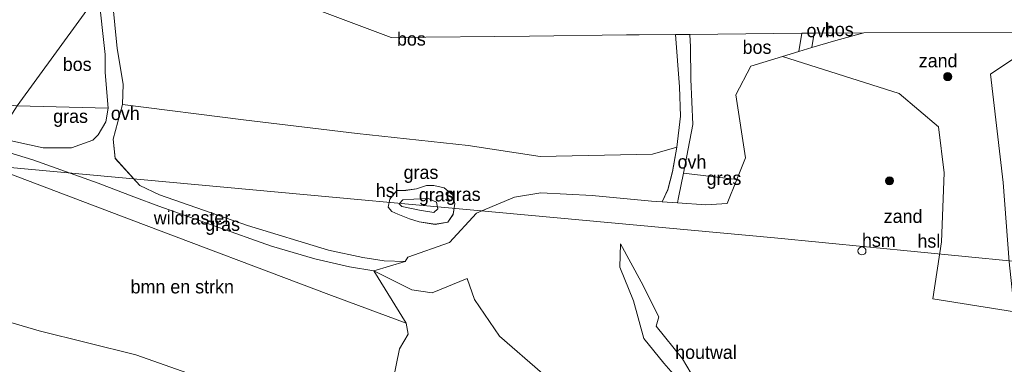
# Model space of a CAD drawing. Header units: millimetres. Extents: x 180000 to 190000, y 466229 to 468626.
# Tile 164 of 202: x 186896 to 187081, y 466845 to 466910. Entities that reach past the tile are written whole.
import ezdxf
from ezdxf.enums import TextEntityAlignment as Align

# ---------------------------------------------------------------- set-up
doc = ezdxf.new("R2010")
doc.units = ezdxf.units.MM
for name, color, linetype, lineweight in [('af-bs-rasterhekwerk', 8, 'hekwerk', 18), ('bp-b5-bomenstruiken', 93, 'Continuous', 18), ('bp-b5-bos', 93, 'Continuous', 18), ('bp-b5-grasland', 93, 'Continuous', 18), ('bp-b5-houtwal', 8, 'houtwal', 18), ('bp-bs-boom', 93, 'Continuous', 18), ('gw-bs-kruinlijn', 93, 'Continuous', 18), ('gw-bs-teenlijn', 93, 'Continuous', 18), ('kd-bs-opnamedtmgrens', 173, 'Continuous', 18), ('kl-bs-electriciteit hoogsp', 13, 'elechoog', 18), ('kl-bs-hoogspanningsmast', 8, 'Continuous', 18), ('og-b5-grond_nietingericht', 253, 'Continuous', 18), ('og-bs-hulpgeometrie', 53, 'Continuous', 18), ('vh-b5-verh_soort', 8, 'Continuous', 18)]:
    doc.layers.add(name, color=color, linetype=linetype, lineweight=lineweight)
doc.styles.add('rtw_iso', font='iso-rtw.shx')
doc.linetypes.add('elechoog', pattern='A,28,-5,[23,RTW.shx,S=1.25,R=0,X=0,Y=0],-5,[23,RTW.shx,S=1.25,R=0,X=0,Y=0],-5,[23,RTW.shx,S=1.25,R=0,X=0,Y=0],-5', length=48)
doc.linetypes.add('hekwerk', pattern='A,7,-1.5,[1,RTW.shx,S=0.75,R=0,X=0,Y=0],-1.5', length=10)
doc.linetypes.add('houtwal', pattern='A,8,-1,[1,RTW.shx,S=0.75,R=45,X=0,Y=0],-1,8,-1,[4,RTW.shx,S=0.75,R=0,X=0,Y=0],-1', length=20)

# ---------------------------------------------------------------- blocks, each defined once
blk = doc.blocks.new('dtbattr-r')
at = {"style": 'rtw_iso'}
blk.add_attdef('TAG', text='', height=2.5, dxfattribs=at).set_placement((0, 0), align=Align.MIDDLE_CENTER)
blk = doc.blocks.new('d33az_ACAD_1_FMEBLOCK65')
at = {"layer": 'bp-b5-grasland'}
for points in [[(13.68, 6.99, 71.23), (27.18, 4.93, 70.73), (48.16, 5.39, 70.26), (52.73, 6.67, 70.06), (51.93, 2.12, 70.24), (51.01, -1.25, 70.26), (49.96, -3.53, 70.41), (47.99, -3.4, 70.42), (36.87, -2.32, 70.51), (27.3, -1.82, 70.65), (22.34, -2.67, 70.8), (16.23, -5.21, 71), (15.24, -5.62, 71.03), (10.22, -11.13, 71.16), (2.42, -13.88, 71.45), (1.92, -14.67, 71.47), (-2.03, -14.54, 71.66), (-5.99, -13.91, 71.8), (-12.41, -12.53, 72.04), (-27.56, -7.96, 72.54), (-44.05, -2.24, 73.23), (-47.72, -0.46, 73.42), (-52.35, 4.61, 73.57), (-52.73, 8.21, 73.67), (-50.94, 14.67, 73.46), (-28.33, 11.82, 72.95), (-7.06, 9.25, 71.94)], [(4.51, -7.25, 71.48), (7.49, -7.73, 71.46), (9.85, -7.31, 71.37), (10.9, -5.86, 71.33), (11.19, -3.82, 71.34), (10.76, -2.21, 71.37), (9.18, -0.89, 71.4), (7.25, -0.48, 71.45), (5.92, -0.5, 71.48), (4.05, -1.07, 71.52), (2.04, -1.37, 71.59), (0.37, -1.38, 71.65), (-0.97, -3.04, 71.66), (-1.29, -4.55, 71.67), (-0.62, -5.32, 71.67), (0.54, -5.82, 71.54), (2.73, -6.72, 71.48)]]:
    blk.add_polyline3d(points, close=True, dxfattribs=at)
blk = doc.blocks.new('d33az_ACAD_1_FMEBLOCK66')
at = {"layer": 'og-b5-grond_nietingericht'}
for points in [[(-63.85, 4.98, 70.57), (-71.87, 11.99, 70.81), (-76.52, 18.79, 70.84), (-77.9, 22.76, 70.96), (-84.44, 20.07, 71.13), (-88.28, 20.65, 71.35), (-95.38, 24.17, 71.77), (-89.49, 25.93, 71.47), (-88.99, 26.72, 71.45), (-81.19, 29.47, 71.16), (-76.17, 34.98, 71.03), (-75.18, 35.39, 71), (-69.07, 37.93, 70.8), (-64.11, 38.78, 70.65), (-54.54, 38.28, 70.51), (-43.42, 37.2, 70.42), (-41.46, 37.07, 70.41), (-38.55, 36.88, 70.38), (-33.25, 36.54, 70.34), (-29.28, 36.76, 70.49), (-27.49, 41.24, 70.49), (-25.87, 45.3, 70.49), (-27.64, 57.07, 70.01), (-24.84, 62.42, 69.86), (-18.94, 64.22, 69.71), (2.89, 57.34, 70.32), (10.22, 51.12, 70.61), (11.29, 42.52, 70.74), (10.79, 29.61, 70.41), (9.2, 18.96, 70.11), (24.45, 16.49, 70.01)], [(23.43, 25.87, 70.07), (22.33, 40.7, 70.56), (19.95, 60.94, 70.47), (26.59, 65.37, 70.43)]]:
    blk.add_polyline3d(points, dxfattribs=at)
blk.add_polyline3d([(-45.35, 22.14, 70.85), (-49.21, 29.25, 70.98), (-49.38, 24.86, 70.79), (-46.79, 18.59, 70.8), (-44.87, 11.55, 70.59), (-41.12, 6.91, 70.46), (-36.31, 1.47, 70.33), (-32.88, -3.78, 70.29), (-28.97, -4.68, 70.65), (-28.64, -2.22, 70.32), (-32.8, -0.47, 70.38), (-37.62, 7.71, 70.44), (-42.58, 13.83, 70.7), (-42.07, 15.57, 70.75)], close=True, dxfattribs=at)
blk = doc.blocks.new('d33az_ACAD_1_FMEBLOCK88')
at = {"layer": 'bp-b5-grasland'}
for points in [[(5.81, 1.9, 71.37), (6.24, 0.28, 71.34), (5.95, -1.76, 71.33), (4.9, -3.2, 71.37), (2.54, -3.63, 71.46), (-0.44, -3.14, 71.48), (-2.22, -2.61, 71.48), (-4.41, -1.72, 71.54), (-5.57, -1.21, 71.67), (-6.24, -0.44, 71.67), (-5.92, 1.07, 71.66), (-4.58, 2.73, 71.65), (-2.91, 2.73, 71.59), (-0.9, 3.04, 71.52), (0.97, 3.61, 71.48), (2.3, 3.63, 71.45), (4.23, 3.21, 71.4)], [(-0.35, -0.99, 71.01), (2.34, -1.38, 70.98), (3.07, -0.73, 70.98), (2.81, 0.52, 70.98), (1.3, 1.21, 71), (-1.4, 1.05, 71.18), (-3.5, 0.97, 71.24), (-4.18, 0.19, 71.24), (-3.67, -0.3, 71.23)]]:
    blk.add_polyline3d(points, close=True, dxfattribs=at)
blk = doc.blocks.new('dtb')
blk.add_circle((0, 0), 0.75)
blk = doc.blocks.new('dtbattr')
at = {"style": 'rtw_iso'}
blk.add_attdef('TAG', (0.59, 0.87), '', height=2.5, dxfattribs=at)
blk = doc.blocks.new('boom')
blk.add_hatch(color=256).paths.add_polyline_path([(-0.75, 0, 1), (0.75, 0, 1)])
blk.add_circle((0, 0), 0.75)
blk = doc.blocks.new('dtbattr-l')
at = {"style": 'rtw_iso'}
blk.add_attdef('TAG', (0, 0), '', height=2.5, dxfattribs=at)

msp = doc.modelspace()

# ---------------------------------------------------------------- linework, layer by layer
at = {"layer": 'af-bs-rasterhekwerk'}
for points in [[(186954.28, 466858.53, 72.08), (186917.31, 466872.47, 73.57), (186888.84, 466883.24, 74.73)], [(186954.28, 466858.53, 72.08), (186968.73, 466853.19, 72.75), (186969.11, 466851.15, 72.73), (186967.52, 466848.36, 71.55), (186965.16, 466836.77, 71.52), (186982.21, 466832.16, 70.82), (187000.38, 466827, 70.33), (187014.73, 466823.08, 70.18), (187031.46, 466818.32, 70.07)]]:
    msp.add_polyline3d(points, dxfattribs=at)
at = {"layer": 'bp-b5-bomenstruiken'}
for points in [[(186963.57, 466835.71, 71.51), (186962.81, 466832.73, 71.94), (186951, 466835.71, 71.92), (186935.36, 466841.23, 72.2), (186918.22, 466847.24, 73.19), (186900.12, 466851.76, 73.81), (186884.57, 466856.32, 74.34), (186872.15, 466859.84, 75.05), (186888.84, 466883.24, 74.73), (186917.31, 466872.47, 73.57), (186954.28, 466858.53, 72.08), (186968.73, 466853.19, 72.75), (186969.11, 466851.15, 72.73), (186967.52, 466848.36, 71.55), (186965.16, 466836.77, 71.52)], [(187008.18, 466800.02, 62.91), (187005.62, 466791.06, 59.88), (186986.29, 466795.67, 59.86), (186967.51, 466800.56, 59.91), (186930.81, 466810.35, 59.85), (186895.95, 466819.89, 59.93), (186874.08, 466826.02, 59.92), (186859.89, 466830.46, 59.91), (186852.97, 466832.93, 59.94), (186872.15, 466859.84, 75.05), (186884.57, 466856.32, 74.34), (186900.12, 466851.76, 73.81), (186918.22, 466847.24, 73.19), (186935.36, 466841.23, 72.2), (186951, 466835.71, 71.92), (186962.81, 466832.73, 71.94), (186963.61, 466832.25, 71.71), (186968.45, 466830.17, 71.6), (186989.62, 466824.61, 71.12), (186990.52, 466823.49, 71), (187003.91, 466820.11, 70.72), (187009.23, 466816.73, 69.83), (187010.37, 466813.39, 68.49), (187010.09, 466807.02, 65.89)]]:
    msp.add_polyline3d(points, close=True, dxfattribs=at)
at = {"layer": 'bp-b5-bos'}
for points in [[(186911.19, 466914.75, 73.11), (186896, 466893.77, 74.4), (186870.48, 466896.11, 74.91), (186845.53, 466904.64, 75.24), (186821.75, 466913.19, 75.03), (186807.36, 466918.62, 75.19), (186806.79, 466918.95, 75.19), (186806.92, 466919.21, 75.2), (186808.59, 466920.48, 75.17), (186808.97, 466920.87, 75.15), (186809.18, 466921.51, 75.14), (186809.02, 466926.63, 75.04), (186807.94, 466946.91, 74.76), (186806.92, 466965.64, 74.6), (186909.84, 466927.36, 72.68)], [(186942.51, 466915.44, 72.58), (186965.96, 466906.54, 71.95), (186991.83, 466906.82, 70.95), (187009.94, 466907.07, 70.05), (187012.35, 466907.04, 70.16), (187019.13, 466907.13, 69.68), (187019.85, 466897.36, 69.87), (187020.09, 466891.88, 69.9), (187019.4, 466886.05, 70.06), (187014.83, 466884.77, 70.26), (186993.85, 466884.31, 70.73), (186980.34, 466886.37, 71.23), (186959.6, 466888.63, 71.94), (186938.33, 466891.19, 72.95), (186915.72, 466894.04, 73.46), (186915.85, 466897.87, 73.42), (186914.7, 466904.52, 73.4), (186913.42, 466917.83, 72.92), (186918.1, 466924.3, 72.53)], [(186912.46, 466900.05, 73.53), (186913.05, 466893.36, 73.67), (186896, 466893.77, 74.4), (186911.19, 466914.75, 73.11), (186912.47, 466903.4, 73.42)], [(187032.2, 466884.07, 70.49), (187030.58, 466880.02, 70.49), (187020.6, 466881.22, 70.26), (187022.4, 466890.29, 70.14), (187022.03, 466898.78, 69.79), (187021.93, 466904.81, 69.72), (187021.84, 466907.14, 69.59), (187042.79, 466907.39, 69.47), (187042.17, 466903.92, 69.63), (187039.14, 466903, 69.71), (187033.23, 466901.2, 69.86), (187030.43, 466895.84, 70.01)], [(187049.09, 466906.02, 69.45), (187044.66, 466904.68, 69.56), (187045.09, 466907.38, 69.47), (187054.33, 466907.46, 69.52)]]:
    msp.add_polyline3d(points, close=True, dxfattribs=at)
at = {"layer": 'bp-b5-grasland'}
for points in [[(186906.19, 466885.96, 74.03), (186900.86, 466885.94, 74.04), (186893.2, 466887.63, 74.27), (186892.19, 466887.95, 74.27), (186896, 466893.77, 74.4), (186913.05, 466893.36, 73.67), (186912.59, 466890.8, 73.7), (186911.18, 466888.35, 73.73), (186910.15, 466887.35, 73.75)], [(186962.7, 466862.94, 71.77), (186968.73, 466853.19, 72.75), (186954.28, 466858.53, 72.08), (186917.31, 466872.47, 73.57), (186888.84, 466883.24, 74.73), (186890.9, 466886.14, 74.29), (186898.94, 466883.68, 74.01), (186911.13, 466879.33, 73.62), (186917.81, 466876.79, 73.38), (186922.49, 466875.05, 73.2), (186943.54, 466867.56, 72.43), (186951.65, 466865.22, 72.15), (186958.15, 466863.69, 71.96)], [(187028.8, 466875.54, 70.49), (187024.82, 466875.31, 70.34), (187019.53, 466875.66, 70.38), (187019.7, 466876.66, 70.35), (187020.6, 466881.22, 70.26), (187030.58, 466880.02, 70.49)], [(186974.69, 466874.54, 70.98), (186973.95, 466873.89, 70.98), (186971.26, 466874.28, 71.01), (186967.95, 466874.97, 71.23), (186967.43, 466875.46, 71.24), (186968.12, 466876.24, 71.24), (186970.21, 466876.32, 71.18), (186972.92, 466876.48, 71), (186974.43, 466875.79, 70.98)]]:
    msp.add_polyline3d(points, close=True, dxfattribs=at)
msp.add_polyline3d([(186965.16, 466836.77, 71.52), (186967.52, 466848.36, 71.55), (186969.11, 466851.15, 72.73), (186968.73, 466853.19, 72.75), (186962.7, 466862.94, 71.77), (186969.8, 466859.42, 71.35), (186973.63, 466858.85, 71.13), (186980.18, 466861.53, 70.96), (186981.55, 466857.57, 70.84), (186986.21, 466850.76, 70.81), (186994.23, 466843.75, 70.57)], dxfattribs=at)
at = {"layer": 'bp-b5-houtwal'}
msp.add_polyline3d([(187029.44, 466836.56, 70.32), (187029.1, 466834.09, 70.65), (187025.2, 466835, 70.29), (187021.77, 466840.24, 70.33), (187016.95, 466845.68, 70.46), (187013.2, 466850.32, 70.59), (187011.28, 466857.36, 70.8), (187008.7, 466863.64, 70.79), (187008.87, 466868.03, 70.98), (187012.72, 466860.91, 70.85), (187016.01, 466854.35, 70.75), (187015.5, 466852.6, 70.7), (187020.46, 466846.49, 70.44), (187025.28, 466838.31, 70.38)], close=True, dxfattribs=at)
at = {"layer": 'gw-bs-kruinlijn'}
for points in [[(186973.92, 466878.9, 71.45), (186972.58, 466878.88, 71.48), (186970.71, 466878.3, 71.52), (186968.7, 466878, 71.59), (186967.03, 466878, 71.65), (186965.7, 466876.34, 71.66), (186965.38, 466874.83, 71.67), (186966.05, 466874.06, 71.67), (186967.21, 466873.55, 71.54), (186969.4, 466872.66, 71.48), (186971.17, 466872.13, 71.48), (186974.16, 466871.64, 71.46), (186976.52, 466872.07, 71.37), (186977.56, 466873.51, 71.33), (186977.86, 466875.55, 71.34), (186977.42, 466877.17, 71.37), (186975.85, 466878.48, 71.4), (186973.92, 466878.9, 71.45)], [(186872.15, 466859.84, 75.05), (186884.57, 466856.32, 74.34), (186900.12, 466851.76, 73.81), (186918.22, 466847.24, 73.19), (186935.36, 466841.23, 72.2), (186951, 466835.71, 71.92), (186962.81, 466832.73, 71.94)]]:
    msp.add_polyline3d(points, dxfattribs=at)
at = {"layer": 'gw-bs-teenlijn'}
for points in [[(187090.12, 466907.49, 70.39), (187084.67, 466904.14, 70.43), (187078.03, 466899.71, 70.47), (187080.41, 466879.48, 70.56), (187081.51, 466864.65, 70.07), (187082.53, 466855.27, 70.01), (187067.28, 466857.74, 70.11), (187068.86, 466868.39, 70.41), (187069.37, 466881.3, 70.74), (187068.3, 466889.89, 70.61), (187060.97, 466896.11, 70.32), (187039.14, 466903, 69.71)], [(186972.92, 466876.48, 71), (186970.21, 466876.32, 71.18), (186968.12, 466876.24, 71.24), (186967.43, 466875.46, 71.24), (186967.95, 466874.97, 71.23), (186971.26, 466874.28, 71.01), (186973.95, 466873.89, 70.98), (186974.69, 466874.54, 70.98), (186974.43, 466875.79, 70.98), (186972.92, 466876.48, 71)]]:
    msp.add_polyline3d(points, dxfattribs=at)
at = {"layer": 'kd-bs-opnamedtmgrens'}
msp.add_polyline3d([(186918.1, 466924.3, 72.53), (186942.51, 466915.44, 72.58), (186965.96, 466906.54, 71.95), (186991.83, 466906.82, 70.95), (187009.94, 466907.07, 70.05), (187012.35, 466907.04, 70.16), (187019.13, 466907.13, 69.68), (187021.84, 466907.14, 69.59), (187042.79, 466907.39, 69.47), (187045.09, 466907.38, 69.47), (187054.33, 466907.46, 69.52), (187090.12, 466907.49, 70.39), (187105.75, 466907.48, 70.8)], dxfattribs=at)
at = {"layer": 'kl-bs-electriciteit hoogsp'}
for points in [[(187037.62, 466869.14, 81.12), (186888.55, 466882.84, 94.13)], [(187091.14, 466863.91, 81.5), (187037.62, 466869.14, 81.12)]]:
    msp.add_polyline3d(points, dxfattribs=at)
at = {"layer": 'og-b5-grond_nietingericht'}
msp.add_polyline3d([(187081.51, 466864.65, 70.07), (187082.53, 466855.27, 70.01), (187067.28, 466857.74, 70.11), (187068.86, 466868.39, 70.41), (187069.37, 466881.3, 70.74), (187068.3, 466889.89, 70.61), (187060.97, 466896.11, 70.32), (187039.14, 466903, 69.71), (187042.17, 466903.92, 69.63), (187044.66, 466904.68, 69.56), (187049.09, 466906.02, 69.45), (187054.33, 466907.46, 69.52), (187090.12, 466907.49, 70.39), (187084.67, 466904.14, 70.43), (187078.03, 466899.71, 70.47), (187080.41, 466879.48, 70.56)], close=True, dxfattribs=at)
at = {"layer": 'og-bs-hulpgeometrie'}
msp.add_polyline3d([(186911.19, 466914.75, 73.11), (186896, 466893.77, 74.4), (186892.19, 466887.95, 74.27), (186890.9, 466886.14, 74.29), (186888.84, 466883.24, 74.73), (186872.15, 466859.84, 75.05), (186852.97, 466832.93, 59.94), (186851.05, 466830.23, 59.38), (186849.56, 466828.15, 59.91), (186846.26, 466823.51, 60.01), (186844.07, 466820.43, 60.13), (186841.85, 466817.32, 60.2), (186839.6, 466814.17, 60.27), (186838.49, 466812.61, 60.22), (186837.26, 466810.88, 60.14), (186836.96, 466810.46, 60.17), (186828.14, 466798.09, 60.42), (186826.01, 466795.09, 59.8), (186824.49, 466792.97, 59.8), (186823.5, 466791.57, 60.24), (186797.63, 466755.28, 75.66), (186786.95, 466740.31, 75.6), (186785.3, 466736.73, 75.41), (186755.23, 466696.19, 76.29)], dxfattribs=at)
at = {"layer": 'vh-b5-verh_soort'}
for points in [[(186913.42, 466917.83, 72.92), (186914.7, 466904.52, 73.4), (186915.85, 466897.87, 73.42), (186915.72, 466894.04, 73.46), (186913.93, 466887.59, 73.67), (186914.31, 466883.98, 73.57), (186918.95, 466878.92, 73.42), (186922.61, 466877.14, 73.23), (186939.1, 466871.41, 72.54), (186954.26, 466866.84, 72.04), (186960.68, 466865.46, 71.8), (186964.64, 466864.84, 71.66), (186968.58, 466864.71, 71.47), (186962.7, 466862.94, 71.77), (186958.15, 466863.69, 71.96), (186951.65, 466865.22, 72.15), (186943.54, 466867.56, 72.43), (186922.49, 466875.05, 73.2), (186917.81, 466876.79, 73.38), (186911.13, 466879.33, 73.62), (186898.94, 466883.68, 74.01), (186890.9, 466886.14, 74.29)], [(186893.2, 466887.63, 74.27), (186900.86, 466885.94, 74.04), (186906.19, 466885.96, 74.03), (186910.15, 466887.35, 73.75), (186911.18, 466888.35, 73.73), (186912.59, 466890.8, 73.7), (186913.05, 466893.36, 73.67), (186912.46, 466900.05, 73.53), (186912.47, 466903.4, 73.42), (186911.19, 466914.75, 73.11)]]:
    msp.add_polyline3d(points, dxfattribs=at)
for points in [[(187019.7, 466876.66, 70.35), (187019.53, 466875.66, 70.38), (187016.62, 466875.84, 70.41), (187017.68, 466878.12, 70.26), (187018.6, 466881.49, 70.24), (187019.4, 466886.05, 70.06), (187020.09, 466891.88, 69.9), (187019.85, 466897.36, 69.87), (187019.13, 466907.13, 69.68), (187021.84, 466907.14, 69.59), (187021.93, 466904.81, 69.72), (187022.03, 466898.78, 69.79), (187022.4, 466890.29, 70.14), (187020.6, 466881.22, 70.26)], [(187044.66, 466904.68, 69.56), (187042.17, 466903.92, 69.63), (187042.79, 466907.39, 69.47), (187045.09, 466907.38, 69.47)]]:
    msp.add_polyline3d(points, close=True, dxfattribs=at)

# ---------------------------------------------------------------- block references
at = {"layer": 'af-bs-rasterhekwerk'}
ref = msp.add_blockref('dtbattr-l', (186921.55, 466870.87, 73.4), dxfattribs=at)
ref.add_attrib('TAG', 'wildraster', dxfattribs={"layer": '0', "height": 2.5, "style": 'rtw_iso'}).set_placement((186921.55, 466870.87, 73.4), align=Align.BOTTOM_LEFT)
at = {"layer": 'bp-b5-bomenstruiken'}
ref = msp.add_blockref('dtbattr-r', (186917.22, 466857.99, 72.86), dxfattribs=at)
ref.add_attrib('TAG', 'bmn en strkn', dxfattribs={"layer": '0', "height": 2.5, "style": 'rtw_iso'}).set_placement((186917.22, 466857.99, 72.86), align=Align.BOTTOM_LEFT)
at = {"layer": 'bp-b5-bos'}
ref = msp.add_blockref('dtbattr-r', (187047.07, 466906.07, 69.5), dxfattribs=at)
ref.add_attrib('TAG', 'bos', dxfattribs={"layer": '0', "height": 2.5, "style": 'rtw_iso'}).set_placement((187047.07, 466906.07, 69.5), align=Align.BOTTOM_LEFT)
ref = msp.add_blockref('dtbattr-r', (186967.04, 466904.3, 71.48), dxfattribs=at)
ref.add_attrib('TAG', 'bos', dxfattribs={"layer": '0', "height": 2.5, "style": 'rtw_iso'}).set_placement((186967.04, 466904.3, 71.48), align=Align.BOTTOM_LEFT)
ref = msp.add_blockref('dtbattr-r', (187031.69, 466902.76, 69.93), dxfattribs=at)
ref.add_attrib('TAG', 'bos', dxfattribs={"layer": '0', "height": 2.5, "style": 'rtw_iso'}).set_placement((187031.69, 466902.76, 69.93), align=Align.BOTTOM_LEFT)
ref = msp.add_blockref('dtbattr-r', (186904.53, 466899.56, 73.63), dxfattribs=at)
ref.add_attrib('TAG', 'bos', dxfattribs={"layer": '0', "height": 2.5, "style": 'rtw_iso'}).set_placement((186904.53, 466899.56, 73.63), align=Align.BOTTOM_LEFT)
at = {"layer": 'bp-b5-grasland'}
for name, p in [('d33az_ACAD_1_FMEBLOCK65', (186966.67, 466879.38)), ('d33az_ACAD_1_FMEBLOCK88', (186971.62, 466875.27))]:
    msp.add_blockref(name, p, dxfattribs=at)
ref = msp.add_blockref('dtbattr-r', (186902.74, 466889.85, 73.98), dxfattribs=at)
ref.add_attrib('TAG', 'gras', dxfattribs={"layer": '0', "height": 2.5, "style": 'rtw_iso'}).set_placement((186902.74, 466889.85, 73.98), align=Align.BOTTOM_LEFT)
ref = msp.add_blockref('dtbattr-r', (186968.28, 466879.38, 71.55), dxfattribs=at)
ref.add_attrib('TAG', 'gras', dxfattribs={"layer": '0', "height": 2.5, "style": 'rtw_iso'}).set_placement((186968.28, 466879.38, 71.55), align=Align.BOTTOM_LEFT)
ref = msp.add_blockref('dtbattr-r', (187024.95, 466878.27, 70.38), dxfattribs=at)
ref.add_attrib('TAG', 'gras', dxfattribs={"layer": '0', "height": 2.5, "style": 'rtw_iso'}).set_placement((187024.95, 466878.27, 70.38), align=Align.BOTTOM_LEFT)
ref = msp.add_blockref('dtbattr-r', (186971.14, 466875.18, 71.09), dxfattribs=at)
ref.add_attrib('TAG', 'gras', dxfattribs={"layer": '0', "height": 2.5, "style": 'rtw_iso'}).set_placement((186971.14, 466875.18, 71.09), align=Align.BOTTOM_LEFT)
ref = msp.add_blockref('dtbattr-r', (186976.18, 466875.27, 71.5), dxfattribs=at)
ref.add_attrib('TAG', 'gras', dxfattribs={"layer": '0', "height": 2.5, "style": 'rtw_iso'}).set_placement((186976.18, 466875.27, 71.5), align=Align.BOTTOM_LEFT)
ref = msp.add_blockref('dtbattr-r', (186931.18, 466869.67, 73.07), dxfattribs=at)
ref.add_attrib('TAG', 'gras', dxfattribs={"layer": '0', "height": 2.5, "style": 'rtw_iso'}).set_placement((186931.18, 466869.67, 73.07), align=Align.BOTTOM_LEFT)
at = {"layer": 'bp-b5-houtwal'}
ref = msp.add_blockref('dtbattr-r', (187019.07, 466845.75, 70.6), dxfattribs=at)
ref.add_attrib('TAG', 'houtwal', dxfattribs={"layer": '0', "height": 2.5, "style": 'rtw_iso'}).set_placement((187019.07, 466845.75, 70.6), align=Align.BOTTOM_LEFT)
at = {"layer": 'bp-bs-boom'}
for p in [(187070.04, 466899.25, 70.5), (187059.16, 466879.77, 70.86)]:
    msp.add_blockref('boom', p, dxfattribs=at)
at = {"layer": 'kl-bs-electriciteit hoogsp'}
ref = msp.add_blockref('dtbattr-l', (186963.08, 466875.99, 87.63), dxfattribs=at)
ref.add_attrib('TAG', 'hsl', dxfattribs={"layer": '0', "height": 2.5, "style": 'rtw_iso'}).set_placement((186963.08, 466875.99, 87.63), align=Align.BOTTOM_LEFT)
ref = msp.add_blockref('dtbattr-l', (187064.38, 466866.53, 81.31), dxfattribs=at)
ref.add_attrib('TAG', 'hsl', dxfattribs={"layer": '0', "height": 2.5, "style": 'rtw_iso'}).set_placement((187064.38, 466866.53, 81.31), align=Align.BOTTOM_LEFT)
at = {"layer": 'kl-bs-hoogspanningsmast'}
ref = msp.add_blockref('dtbattr', (187054.01, 466866.68, 71.32), dxfattribs=at)
ref.add_attrib('TAG', 'hsm', dxfattribs={"layer": '0', "height": 2.5, "style": 'rtw_iso'}).set_placement((187054.01, 466866.68, 71.32), align=Align.BOTTOM_LEFT)
msp.add_blockref('dtb', (187054.01, 466866.68, 71.32), dxfattribs=at)
at = {"layer": 'og-b5-grond_nietingericht'}
msp.add_blockref('d33az_ACAD_1_FMEBLOCK66', (187058.08, 466838.78), dxfattribs=at)
ref = msp.add_blockref('dtbattr-r', (187064.63, 466900.24, 70.12), dxfattribs=at)
ref.add_attrib('TAG', 'zand', dxfattribs={"layer": '0', "height": 2.5, "style": 'rtw_iso'}).set_placement((187064.63, 466900.24, 70.12), align=Align.BOTTOM_LEFT)
ref = msp.add_blockref('dtbattr-r', (187058.08, 466871.16, 70.47), dxfattribs=at)
ref.add_attrib('TAG', 'zand', dxfattribs={"layer": '0', "height": 2.5, "style": 'rtw_iso'}).set_placement((187058.08, 466871.16, 70.47), align=Align.BOTTOM_LEFT)
at = {"layer": 'vh-b5-verh_soort'}
ref = msp.add_blockref('dtbattr-r', (187043.63, 466905.87, 69.53), dxfattribs=at)
ref.add_attrib('TAG', 'ovh', dxfattribs={"layer": '0', "height": 2.5, "style": 'rtw_iso'}).set_placement((187043.63, 466905.87, 69.53), align=Align.BOTTOM_LEFT)
ref = msp.add_blockref('dtbattr-r', (186913.53, 466890.39, 73.18), dxfattribs=at)
ref.add_attrib('TAG', 'ovh', dxfattribs={"layer": '0', "height": 2.5, "style": 'rtw_iso'}).set_placement((186913.53, 466890.39, 73.18), align=Align.BOTTOM_LEFT)
ref = msp.add_blockref('dtbattr-r', (187019.51, 466881.33, 70.05), dxfattribs=at)
ref.add_attrib('TAG', 'ovh', dxfattribs={"layer": '0', "height": 2.5, "style": 'rtw_iso'}).set_placement((187019.51, 466881.33, 70.05), align=Align.BOTTOM_LEFT)

doc.saveas('drawing.dxf')
